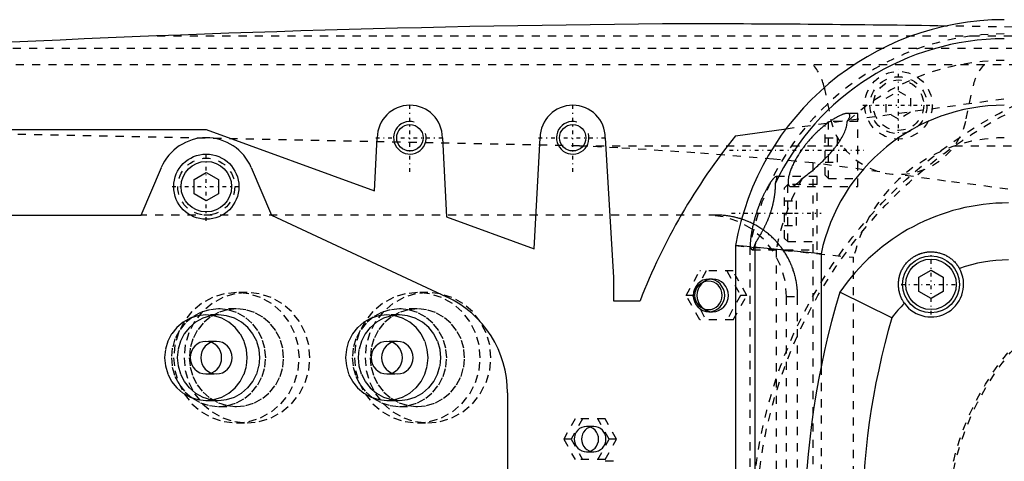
# Model space of a CAD drawing. Extents: x -702 to 168, y -90 to 90.
# Tile 5 of 10: x -548 to -427, y 8 to 62. Entities that reach past the tile are written whole.
import ezdxf

# ---------------------------------------------------------------- set-up
doc = ezdxf.new("R2010")
doc.units = 0
doc.linetypes.add('CENTER', pattern=[1.5, 0.45, -0.5, 0.05, -0.5])
doc.linetypes.add('DASHED', pattern=[2, 1, -1])
for name, color, linetype in [('AM_0', 7, 'CONTINUOUS'), ('AM_10', 7, 'CONTINUOUS'), ('AM_3', 7, 'DASHED'), ('AM_7', 7, 'CENTER')]:
    doc.layers.add(name, color=color, linetype=linetype)

msp = doc.modelspace()

# ---------------------------------------------------------------- linework, layer by layer
at = {"layer": 'AM_0', "color": 7, "linetype": 'CONTINUOUS'}
for p, q in [((-624, 49), (-525, 49)), ((-525, 49), (-504.35, 41.5)), ((-460.01, 48.25), (-453.79, 49.11)), ((-504.35, 41.5), (-504, 48)), ((-496, 48), (-495.5, 38.29)), ((-484.75, 34.38), (-484, 48)), ((-476, 48), (-475, 30.84)), ((-533, 38.5), (-530.52, 44.34)), ((-526.5, 42.87), (-525, 43.73)), ((-525, 43.73), (-523.5, 42.87)), ((-519.48, 44.34), (-517, 38.5)), ((-526.5, 41.13), (-526.5, 42.87)), ((-523.5, 42.87), (-523.5, 41.13)), ((-525, 40.27), (-526.5, 41.13)), ((-523.5, 41.13), (-525, 40.27)), ((-626.7, 38.5), (-533, 38.5)), ((-517, 38.5), (-495.51, 28.48)), ((-495.5, 38.29), (-484.75, 34.38)), ((-460, 34.77), (-460, -34.77)), ((-458.14, 34.6), (-460, 34.77)), ((-449.5, 33.77), (-457.76, 34.57)), ((-457.65, 34.56), (-457.65, -34.56)), ((-449.5, 33.77), (-449.5, 19.9)), ((-437.5, 30.87), (-436, 31.73)), ((-436, 31.73), (-434.5, 30.87)), ((-475, 30.84), (-475, 28)), ((-437.5, 29.13), (-437.5, 30.87)), ((-434.5, 30.87), (-434.5, 29.13)), ((-440.82, 25.91), (-447.19, 29.03)), ((-436, 28.27), (-437.5, 29.13)), ((-434.5, 29.13), (-436, 28.27)), ((-475, 28), (-471.73, 28)), ((-488, 16.7), (-488, -16.7))]:
    msp.add_line(p, q, dxfattribs=at)
for points in [[(-458.14, 34.6, 0), (-458.14, 34.63, 0), (-458.15, 34.68, 0), (-458.15, 34.73, 0), (-458.15, 34.76, 0), (-458.15, 34.78, 0), (-458.15, 34.84, 0), (-458.15, 34.9, 0), (-458.15, 34.97, 0), (-458.15, 35.03, 0), (-458.15, 35.1, 0), (-458.15, 35.14, 0), (-458.15, 35.17, 0), (-458.14, 35.25, 0), (-458.14, 35.32, 0), (-458.13, 35.4, 0), (-458.12, 35.48, 0), (-458.12, 35.56, 0), (-458.11, 35.6, 0), (-458.11, 35.64, 0), (-458.1, 35.72, 0), (-458.09, 35.81, 0), (-458.08, 35.85, 0), (-458.08, 35.9, 0), (-458.07, 35.99, 0), (-458.05, 36.08, 0), (-458.05, 36.13, 0), (-458.04, 36.17, 0), (-458.02, 36.27, 0), (-458.01, 36.37, 0), (-457.99, 36.47, 0), (-457.97, 36.57, 0), (-457.95, 36.68, 0), (-457.94, 36.73, 0), (-457.93, 36.79, 0), (-457.91, 36.89, 0), (-457.89, 37, 0), (-457.87, 37.11, 0), (-457.84, 37.22, 0), (-457.82, 37.33, 0), (-457.8, 37.39, 0), (-457.79, 37.45, 0), (-457.76, 37.56, 0), (-457.73, 37.67, 0), (-457.7, 37.79, 0), (-457.67, 37.9, 0), (-457.64, 38.01, 0), (-457.63, 38.07, 0), (-457.61, 38.13, 0), (-457.58, 38.24, 0), (-457.55, 38.35, 0), (-457.51, 38.47, 0), (-457.48, 38.58, 0), (-457.44, 38.69, 0), (-457.43, 38.74, 0), (-457.41, 38.8, 0), (-457.37, 38.91, 0), (-457.34, 39.02, 0), (-457.3, 39.12, 0), (-457.26, 39.23, 0), (-457.22, 39.34, 0), (-457.2, 39.4, 0), (-457.18, 39.45, 0), (-457.14, 39.56, 0), (-457.1, 39.67, 0), (-457.08, 39.73, 0), (-457.06, 39.78, 0), (-457.02, 39.89, 0), (-456.97, 40, 0), (-456.95, 40.05, 0), (-456.93, 40.11, 0), (-456.89, 40.21, 0), (-456.84, 40.32, 0), (-456.8, 40.42, 0), (-456.75, 40.53, 0), (-456.71, 40.63, 0), (-456.68, 40.68, 0), (-456.66, 40.73, 0), (-456.62, 40.83, 0), (-456.57, 40.93, 0), (-456.52, 41.03, 0), (-456.48, 41.12, 0), (-456.43, 41.22, 0), (-456.41, 41.27, 0), (-456.38, 41.31, 0), (-456.34, 41.4, 0), (-456.29, 41.49, 0), (-456.25, 41.58, 0), (-456.2, 41.66, 0), (-456.16, 41.74, 0), (-456.14, 41.78, 0), (-456.11, 41.82, 0), (-456.07, 41.9, 0), (-456.03, 41.98, 0), (-455.99, 42.05, 0), (-455.94, 42.12, 0), (-455.9, 42.19, 0), (-455.88, 42.23, 0), (-455.86, 42.26, 0), (-455.82, 42.33, 0), (-455.78, 42.39, 0), (-455.74, 42.46, 0), (-455.7, 42.52, 0), (-455.66, 42.58, 0), (-455.64, 42.61, 0), (-455.62, 42.64, 0), (-455.58, 42.69, 0), (-455.54, 42.75, 0), (-455.52, 42.77, 0), (-455.5, 42.8, 0), (-455.47, 42.85, 0), (-455.43, 42.89, 0), (-455.41, 42.92, 0), (-455.4, 42.94, 0), (-455.36, 42.98, 0), (-455.33, 43.02, 0), (-455.3, 43.05, 0), (-455.27, 43.09, 0), (-455.24, 43.12, 0), (-455.22, 43.13, 0), (-455.21, 43.14, 0), (-455.19, 43.17, 0), (-455.16, 43.19, 0), (-455.14, 43.21, 0), (-455.12, 43.22, 0), (-455.09, 43.23, 0), (-455.09, 43.24, 0), (-455.08, 43.24, 0), (-455.06, 43.25, 0), (-455.04, 43.25, 0), (-455.04, 43.25, 0)], [(-455.14, 42.35, 0), (-455.14, 42.33, 0), (-455.14, 42.28, 0), (-455.14, 42.22, 0), (-455.14, 42.2, 0), (-455.14, 42.17, 0), (-455.15, 42.12, 0), (-455.15, 42.06, 0), (-455.15, 42.01, 0), (-455.15, 41.95, 0), (-455.15, 41.9, 0), (-455.15, 41.87, 0), (-455.15, 41.84, 0), (-455.16, 41.78, 0), (-455.16, 41.72, 0), (-455.16, 41.66, 0), (-455.17, 41.59, 0), (-455.17, 41.53, 0), (-455.18, 41.5, 0), (-455.18, 41.47, 0), (-455.18, 41.4, 0), (-455.19, 41.34, 0), (-455.19, 41.3, 0), (-455.2, 41.27, 0), (-455.2, 41.2, 0), (-455.21, 41.13, 0), (-455.21, 41.1, 0), (-455.22, 41.06, 0), (-455.23, 41, 0), (-455.24, 40.93, 0), (-455.25, 40.85, 0), (-455.26, 40.78, 0), (-455.27, 40.71, 0), (-455.27, 40.68, 0), (-455.28, 40.64, 0), (-455.29, 40.57, 0), (-455.3, 40.49, 0), (-455.32, 40.42, 0), (-455.33, 40.34, 0), (-455.34, 40.27, 0), (-455.35, 40.23, 0), (-455.36, 40.19, 0), (-455.37, 40.12, 0), (-455.39, 40.04, 0), (-455.41, 39.96, 0), (-455.42, 39.89, 0), (-455.44, 39.81, 0), (-455.45, 39.77, 0), (-455.46, 39.73, 0), (-455.48, 39.66, 0), (-455.5, 39.58, 0), (-455.52, 39.5, 0), (-455.54, 39.42, 0), (-455.56, 39.35, 0), (-455.58, 39.31, 0), (-455.59, 39.27, 0), (-455.61, 39.19, 0), (-455.63, 39.11, 0), (-455.66, 39.04, 0), (-455.68, 38.96, 0), (-455.71, 38.88, 0), (-455.72, 38.84, 0), (-455.73, 38.8, 0), (-455.76, 38.73, 0), (-455.78, 38.65, 0), (-455.8, 38.61, 0), (-455.81, 38.57, 0), (-455.84, 38.5, 0), (-455.87, 38.42, 0), (-455.88, 38.38, 0), (-455.89, 38.35, 0), (-455.92, 38.27, 0), (-455.95, 38.19, 0), (-455.98, 38.12, 0), (-456.01, 38.04, 0), (-456.04, 37.97, 0), (-456.06, 37.93, 0), (-456.07, 37.9, 0), (-456.1, 37.82, 0), (-456.14, 37.75, 0), (-456.17, 37.68, 0), (-456.2, 37.6, 0), (-456.23, 37.53, 0), (-456.25, 37.5, 0), (-456.26, 37.46, 0), (-456.3, 37.39, 0), (-456.33, 37.32, 0), (-456.36, 37.25, 0), (-456.4, 37.18, 0), (-456.43, 37.11, 0), (-456.45, 37.07, 0), (-456.46, 37.04, 0), (-456.5, 36.97, 0), (-456.53, 36.9, 0), (-456.56, 36.84, 0), (-456.6, 36.77, 0), (-456.63, 36.7, 0), (-456.65, 36.67, 0), (-456.67, 36.64, 0), (-456.7, 36.57, 0), (-456.74, 36.51, 0), (-456.77, 36.44, 0), (-456.8, 36.38, 0), (-456.84, 36.32, 0), (-456.86, 36.29, 0), (-456.87, 36.26, 0), (-456.91, 36.2, 0), (-456.94, 36.13, 0), (-456.96, 36.1, 0), (-456.98, 36.07, 0), (-457.01, 36.02, 0), (-457.04, 35.96, 0), (-457.06, 35.93, 0), (-457.08, 35.9, 0), (-457.11, 35.84, 0), (-457.14, 35.79, 0), (-457.18, 35.73, 0), (-457.21, 35.68, 0), (-457.24, 35.62, 0), (-457.26, 35.6, 0), (-457.27, 35.57, 0), (-457.31, 35.52, 0), (-457.34, 35.46, 0), (-457.37, 35.41, 0), (-457.4, 35.36, 0), (-457.43, 35.31, 0), (-457.45, 35.29, 0), (-457.46, 35.27, 0), (-457.49, 35.22, 0), (-457.52, 35.17, 0), (-457.54, 35.15, 0)], [(-455.04, 43.25, 0), (-455.03, 43.25, 0), (-455.01, 43.24, 0), (-455, 43.23, 0), (-454.99, 43.23, 0), (-454.98, 43.22, 0), (-454.98, 43.19, 0), (-454.97, 43.17, 0), (-454.97, 43.13, 0), (-454.97, 43.09, 0), (-454.97, 43.05, 0), (-454.97, 43.02, 0), (-454.98, 43, 0), (-454.99, 42.94, 0), (-455, 42.88, 0), (-455.02, 42.81, 0), (-455.03, 42.74, 0), (-455.05, 42.66, 0), (-455.06, 42.62, 0), (-455.08, 42.58, 0), (-455.1, 42.49, 0), (-455.13, 42.4, 0), (-455.14, 42.35, 0)], [(-457.54, 35.15, 0), (-457.54, 35.13, 0), (-457.56, 35.09, 0), (-457.57, 35.05, 0), (-457.58, 35.04, 0), (-457.58, 35.02, 0), (-457.6, 34.98, 0), (-457.61, 34.95, 0), (-457.62, 34.91, 0), (-457.64, 34.88, 0), (-457.65, 34.84, 0), (-457.66, 34.83, 0), (-457.66, 34.81, 0), (-457.67, 34.78, 0), (-457.69, 34.75, 0), (-457.7, 34.72, 0), (-457.71, 34.69, 0), (-457.72, 34.66, 0), (-457.73, 34.65, 0), (-457.74, 34.63, 0), (-457.75, 34.61, 0), (-457.76, 34.58, 0), (-457.76, 34.57, 0)], [(-457.95, 34.25, 0), (-457.95, 34.25, 0), (-457.97, 34.25, 0), (-457.98, 34.26, 0), (-457.98, 34.26, 0), (-457.99, 34.26, 0), (-458, 34.27, 0), (-458.01, 34.28, 0), (-458.02, 34.3, 0), (-458.03, 34.31, 0), (-458.04, 34.33, 0), (-458.05, 34.34, 0), (-458.05, 34.35, 0), (-458.06, 34.37, 0), (-458.07, 34.4, 0), (-458.09, 34.42, 0), (-458.1, 34.45, 0), (-458.11, 34.48, 0), (-458.11, 34.5, 0), (-458.12, 34.51, 0), (-458.13, 34.55, 0), (-458.14, 34.58, 0), (-458.14, 34.6, 0)], [(-457.76, 34.57, 0), (-457.77, 34.55, 0), (-457.78, 34.52, 0), (-457.79, 34.49, 0), (-457.79, 34.47, 0), (-457.8, 34.46, 0), (-457.81, 34.43, 0), (-457.82, 34.4, 0), (-457.83, 34.38, 0), (-457.84, 34.36, 0), (-457.85, 34.34, 0), (-457.86, 34.33, 0), (-457.86, 34.32, 0), (-457.87, 34.31, 0), (-457.88, 34.29, 0), (-457.89, 34.28, 0), (-457.9, 34.27, 0), (-457.91, 34.26, 0), (-457.92, 34.26, 0), (-457.92, 34.26, 0), (-457.93, 34.25, 0), (-457.94, 34.25, 0), (-457.95, 34.25, 0)], [(-439.27, 27.69, 0), (-439.3, 27.74, 0), (-439.37, 27.84, 0), (-439.43, 27.95, 0), (-439.46, 28, 0), (-439.49, 28.05, 0), (-439.55, 28.16, 0), (-439.61, 28.27, 0), (-439.66, 28.38, 0), (-439.7, 28.49, 0), (-439.75, 28.6, 0), (-439.77, 28.66, 0), (-439.79, 28.72, 0), (-439.83, 28.83, 0), (-439.86, 28.95, 0), (-439.89, 29.06, 0), (-439.92, 29.18, 0), (-439.94, 29.3, 0), (-439.95, 29.36, 0), (-439.96, 29.42, 0), (-439.97, 29.53, 0), (-439.98, 29.65, 0), (-439.99, 29.71, 0), (-439.99, 29.77, 0), (-440, 29.89, 0), (-440, 30.01, 0), (-440, 30.07, 0), (-440, 30.13, 0), (-439.99, 30.25, 0), (-439.98, 30.37, 0), (-439.97, 30.48, 0), (-439.95, 30.6, 0), (-439.94, 30.72, 0), (-439.92, 30.78, 0), (-439.91, 30.83, 0), (-439.89, 30.95, 0), (-439.86, 31.06, 0), (-439.82, 31.18, 0), (-439.79, 31.29, 0), (-439.75, 31.4, 0), (-439.73, 31.46, 0), (-439.7, 31.51, 0), (-439.66, 31.62, 0), (-439.61, 31.73, 0), (-439.55, 31.84, 0), (-439.5, 31.94, 0), (-439.44, 32.05, 0), (-439.41, 32.1, 0), (-439.37, 32.15, 0), (-439.31, 32.25, 0), (-439.24, 32.35, 0), (-439.17, 32.44, 0), (-439.09, 32.54, 0), (-439.01, 32.63, 0), (-438.97, 32.67, 0), (-438.93, 32.72, 0), (-438.85, 32.81, 0), (-438.76, 32.89, 0), (-438.67, 32.97, 0), (-438.58, 33.05, 0), (-438.49, 33.13, 0), (-438.44, 33.17, 0), (-438.39, 33.21, 0), (-438.29, 33.28, 0), (-438.19, 33.34, 0), (-438.14, 33.38, 0), (-438.09, 33.41, 0), (-437.99, 33.47, 0), (-437.88, 33.53, 0), (-437.83, 33.56, 0), (-437.77, 33.59, 0), (-437.66, 33.64, 0), (-437.55, 33.69, 0), (-437.44, 33.73, 0), (-437.32, 33.78, 0), (-437.21, 33.81, 0), (-437.15, 33.83, 0), (-437.09, 33.85, 0), (-436.98, 33.88, 0), (-436.86, 33.91, 0), (-436.74, 33.93, 0), (-436.62, 33.95, 0), (-436.5, 33.97, 0), (-436.44, 33.98, 0), (-436.38, 33.98, 0), (-436.27, 33.99, 0), (-436.15, 34, 0), (-436.03, 34, 0), (-435.91, 34, 0), (-435.79, 33.99, 0), (-435.73, 33.99, 0), (-435.67, 33.99, 0), (-435.55, 33.97, 0), (-435.43, 33.96, 0), (-435.32, 33.94, 0), (-435.2, 33.92, 0), (-435.08, 33.89, 0), (-435.03, 33.88, 0), (-434.97, 33.86, 0), (-434.86, 33.83, 0), (-434.74, 33.8, 0), (-434.63, 33.76, 0), (-434.52, 33.72, 0), (-434.41, 33.67, 0), (-434.35, 33.65, 0), (-434.3, 33.62, 0), (-434.19, 33.57, 0), (-434.09, 33.51, 0), (-434.04, 33.48, 0), (-433.98, 33.46, 0), (-433.88, 33.39, 0), (-433.78, 33.33, 0), (-433.73, 33.29, 0), (-433.68, 33.26, 0), (-433.59, 33.19, 0), (-433.49, 33.12, 0), (-433.4, 33.04, 0), (-433.31, 32.96, 0), (-433.22, 32.88, 0), (-433.18, 32.83, 0), (-433.13, 32.79, 0), (-433.05, 32.7, 0), (-432.97, 32.61, 0), (-432.89, 32.52, 0), (-432.82, 32.42, 0), (-432.75, 32.33, 0), (-432.71, 32.28, 0), (-432.68, 32.23, 0), (-432.61, 32.12, 0), (-432.55, 32.02, 0), (-432.52, 31.96, 0)]]:
    msp.add_polyline3d(points, dxfattribs=at)
for centre, radius in [((-500, 48), 1.62), ((-480, 48), 1.62), ((-525, 42), 4), ((-525, 42), 3.1), ((-436, 30), 3.5), ((-436, 30), 3.1)]:
    msp.add_circle(centre, radius, dxfattribs=at)
for centre, radius, start, end in [((-452.42, -1937.95), 2000, 90.38915, 95.81789), ((-471.93, -2437.99), 2500, 89.1347, 89.86403), ((-427, 29), 33.5, 90, 170.0884), ((-427, 29), 31.15, 90, 154.6231), ((-500, 48), 4, 0, 180), ((-480, 48), 4, 0, 180), ((-427, 29), 23, 90, 168.0313), ((-525, 42), 6, 22.9682, 157.0318), ((-400, 0), 77, 141.1986, 158.6763), ((-426.5, 15), 25, 90, 145.8727), ((-427, 29), 31.15, 168.6132, 169.7204), ((-426.5, 15), 18, 90, 109.5249), ((-436, 30), 4, 215.2732, 29.4217), ((-351.5, 0), 100, 163.1266, 196.8734), ((-501, 16.7), 13, 0, 65), ((-426.5, 15), 18, 135.17, 142.6994), ((-351.5, 0), 93, 163.8245, 196.1755)]:
    msp.add_arc(centre, radius, start, end, dxfattribs=at)
at = {"layer": 'AM_10', "color": 7, "linetype": 'CONTINUOUS'}
for centre in [(-500, 48), (-480, 48)]:
    msp.add_arc(centre, 2, 75, 15, dxfattribs=at)
at = {"layer": 'AM_3', "color": 6, "linetype": 'DASHED'}
for p, q in [((-531.04, 60.5), (-385.14, 60.5)), ((-562.76, 59), (-352.3, 59)), ((-594.4, 57), (-342.93, 57)), ((-453.79, 49.11), (-407.66, 55.47)), ((-449.12, 54.2), (-448.33, 50.31)), ((-441.5, 52.87), (-440, 53.73)), ((-440, 53.73), (-438.5, 52.87)), ((-431.67, 50.31), (-430.88, 54.2)), ((-441.5, 51.13), (-441.5, 52.87)), ((-438.5, 52.87), (-438.5, 51.13)), ((-445, 51), (-446.28, 51)), ((-445, 42), (-445, 51)), ((-440, 50.27), (-441.5, 51.13)), ((-438.5, 51.13), (-440, 50.27)), ((-448.6, 50), (-449, 49.6)), ((-449, 43.4), (-449, 49.6)), ((-445, 50), (-448.6, 50)), ((-448.6, 43), (-448.6, 50)), ((-446.29, 49.98), (-446.28, 50)), ((-479.16, 47), (-598.5, 49.45)), ((-449, 48), (-447.5, 48)), ((-447.5, 45), (-447.5, 48)), ((-479.16, 47), (-446.87, 47)), ((-449, 46.5), (-447.5, 46.5)), ((-433.13, 47), (-342.19, 47)), ((-450.5, 44.92), (-450.5, -44.92)), ((-442.28, 43.81), (-450.5, 44.92)), ((-449, 45), (-447.5, 45)), ((-450, 43.25), (-455.04, 43.25)), ((-451.81, 43.02), (-451.5, 43.25)), ((-450, 34.25), (-450, 43.25)), ((-449, 43.4), (-448.6, 43)), ((-448.6, 43), (-445, 43)), ((-453.6, 42.25), (-454, 41.85)), ((-454, 35.65), (-454, 41.85)), ((-450, 42.25), (-453.6, 42.25)), ((-453.6, 35.25), (-453.6, 42.25)), ((-453.2, 42), (-445, 42)), ((-454, 40.25), (-452.5, 40.25)), ((-452.5, 37.25), (-452.5, 40.25)), ((-454, 38.75), (-452.5, 38.75)), ((-462.3, 38.5), (-533, 38.5)), ((-454, 37.25), (-452.5, 37.25)), ((-454, 35.65), (-453.6, 35.25)), ((-453.6, 35.25), (-450, 35.25)), ((-460, 34.77), (-445.5, 33.33)), ((-458.25, 34.61), (-458.25, -34.61)), ((-457.95, 34.25), (-450, 34.25)), ((-455, 34.32), (-455, -34.32)), ((-445.5, -33.33), (-445.5, 33.33)), ((-466.08, 28.65), (-464.41, 31.65)), ((-463.63, 31.65), (-465.3, 28.65)), ((-460.29, 31.65), (-464.41, 31.65)), ((-461.06, 31.65), (-459.39, 28.65)), ((-458.61, 28.65), (-460.29, 31.65)), ((-462.82, 30.65), (-463.27, 30.65)), ((-520, 29), (-521.29, 29)), ((-497.78, 29), (-499.08, 29)), ((-464.41, 25.65), (-466.08, 28.65)), ((-465.3, 28.65), (-466.08, 28.65)), ((-465.3, 28.65), (-463.63, 25.65)), ((-459.39, 28.65), (-461.06, 25.65)), ((-460.29, 25.65), (-458.61, 28.65)), ((-458.61, 28.65), (-459.39, 28.65)), ((-453.75, 28.5), (-452.38, 28.5)), ((-453.75, -28.5), (-453.75, 28.5)), ((-452.38, -28.5), (-452.38, 28.5)), ((-521.29, 27), (-523.49, 27)), ((-499.08, 27), (-501.28, 27)), ((-463.27, 26.65), (-462.82, 26.65)), ((-523.49, 26.25), (-525.05, 26.25)), ((-501.28, 26.25), (-502.83, 26.25)), ((-460.29, 25.65), (-464.41, 25.65)), ((-523.75, 23), (-525.05, 23)), ((-501.54, 23), (-502.83, 23)), ((-449.5, 19.9), (-449.5, -19.9)), ((-525.05, 19), (-523.75, 19)), ((-502.83, 19), (-501.54, 19)), ((-525.05, 15.75), (-523.49, 15.75)), ((-502.83, 15.75), (-501.28, 15.75)), ((-523.49, 15), (-521.29, 15)), ((-501.28, 15), (-499.08, 15)), ((-479.71, 13.5), (-481.11, 11)), ((-478.81, 13.5), (-480.2, 11)), ((-476.02, 13.5), (-479.71, 13.5)), ((-475.53, 11), (-476.93, 13.5)), ((-474.62, 11), (-476.02, 13.5)), ((-521.29, 13), (-520, 13)), ((-499.08, 13), (-497.78, 13)), ((-477.41, 12.55), (-478.32, 12.55)), ((-481.11, 11), (-479.71, 8.5)), ((-480.2, 11), (-481.11, 11)), ((-480.2, 11), (-478.81, 8.5)), ((-476.93, 8.5), (-475.53, 11)), ((-476.02, 8.5), (-474.62, 11)), ((-474.62, 11), (-475.53, 11)), ((-476.02, 8.5), (-479.71, 8.5)), ((-478.32, 9.45), (-477.41, 9.45)), ((-475, 8.28), (-476.32, 8.28))]:
    msp.add_line(p, q, dxfattribs=at)
msp.add_lwpolyline([(-453.75, 28.5), (-453.93, 30.45), (-454.48, 32.33), (-455.38, 34.06), (-456.58, 35.57), (-458.04, 36.81), (-459.71, 37.74), (-461.52, 38.31), (-463.41, 38.5)], dxfattribs=at)
for points in [[(-463.27, 30.65), (-463.65, 30.61), (-464.01, 30.5), (-464.35, 30.31), (-464.64, 30.06), (-464.88, 29.76), (-465.06, 29.42), (-465.17, 29.04), (-465.21, 28.65), (-465.17, 28.26), (-465.06, 27.88), (-464.88, 27.54), (-464.64, 27.24), (-464.35, 26.99), (-464.01, 26.8), (-463.65, 26.69), (-463.27, 26.65), (-462.9, 26.69), (-462.53, 26.8), (-462.2, 26.99), (-461.91, 27.24), (-461.67, 27.54), (-461.49, 27.88), (-461.38, 28.26), (-461.34, 28.65), (-461.38, 29.04), (-461.49, 29.42), (-461.67, 29.76), (-461.91, 30.06), (-462.2, 30.31), (-462.53, 30.5), (-462.9, 30.61)], [(-463.34, 26.9), (-463.01, 26.93), (-462.69, 27.03), (-462.4, 27.19), (-462.14, 27.41), (-461.93, 27.68), (-461.78, 27.98), (-461.68, 28.31), (-461.65, 28.65), (-461.68, 28.99), (-461.78, 29.32), (-461.93, 29.62), (-462.14, 29.89), (-462.4, 30.11), (-462.69, 30.27), (-463.01, 30.37), (-463.34, 30.4), (-463.67, 30.37), (-463.99, 30.27), (-464.28, 30.11), (-464.53, 29.89), (-464.74, 29.62), (-464.9, 29.32), (-465, 28.99), (-465.03, 28.65), (-465, 28.31), (-464.9, 27.98), (-464.74, 27.68), (-464.53, 27.41), (-464.28, 27.19), (-463.99, 27.03), (-463.67, 26.93)], [(-462.82, 30.65), (-463.2, 30.61), (-463.56, 30.5), (-463.89, 30.31), (-464.19, 30.06), (-464.43, 29.76), (-464.61, 29.42), (-464.72, 29.04), (-464.75, 28.65), (-464.72, 28.26), (-464.61, 27.88), (-464.43, 27.54), (-464.19, 27.24), (-463.89, 26.99), (-463.56, 26.8), (-463.2, 26.69), (-462.82, 26.65), (-462.44, 26.69), (-462.08, 26.8), (-461.75, 26.99), (-461.45, 27.24), (-461.21, 27.54), (-461.04, 27.88), (-460.93, 28.26), (-460.89, 28.65), (-460.93, 29.04), (-461.04, 29.42), (-461.21, 29.76), (-461.45, 30.06), (-461.75, 30.31), (-462.08, 30.5), (-462.44, 30.61)], [(-521.29, 29), (-522.8, 28.85), (-524.25, 28.39), (-525.59, 27.65), (-526.76, 26.66), (-527.72, 25.44), (-528.43, 24.06), (-528.87, 22.56), (-529.02, 21), (-528.87, 19.44), (-528.43, 17.94), (-527.72, 16.56), (-526.76, 15.34), (-525.59, 14.35), (-524.25, 13.61), (-522.8, 13.15), (-521.29, 13), (-519.79, 13.15), (-518.34, 13.61), (-517, 14.35), (-515.83, 15.34), (-514.87, 16.56), (-514.15, 17.94), (-513.72, 19.44), (-513.57, 21), (-513.72, 22.56), (-514.15, 24.06), (-514.87, 25.44), (-515.83, 26.66), (-517, 27.65), (-518.34, 28.39), (-519.79, 28.85)], [(-520, 13), (-518.49, 13.15), (-517.04, 13.61), (-515.71, 14.35), (-514.54, 15.34), (-513.57, 16.56), (-512.86, 17.94), (-512.42, 19.44), (-512.27, 21), (-512.42, 22.56), (-512.86, 24.06), (-513.57, 25.44), (-514.54, 26.66), (-515.71, 27.65), (-517.04, 28.39), (-518.49, 28.85), (-520, 29), (-521.51, 28.85), (-522.96, 28.39), (-524.29, 27.65), (-525.46, 26.66), (-526.43, 25.44), (-527.14, 24.06), (-527.58, 22.56), (-527.73, 21), (-527.58, 19.44), (-527.14, 17.94), (-526.43, 16.56), (-525.46, 15.34), (-524.29, 14.35), (-522.96, 13.61), (-521.51, 13.15)], [(-499.08, 29), (-500.59, 28.85), (-502.03, 28.39), (-503.37, 27.65), (-504.54, 26.66), (-505.5, 25.44), (-506.22, 24.06), (-506.66, 22.56), (-506.81, 21), (-506.66, 19.44), (-506.22, 17.94), (-505.5, 16.56), (-504.54, 15.34), (-503.37, 14.35), (-502.03, 13.61), (-500.59, 13.15), (-499.08, 13), (-497.57, 13.15), (-496.12, 13.61), (-494.78, 14.35), (-493.61, 15.34), (-492.65, 16.56), (-491.94, 17.94), (-491.5, 19.44), (-491.35, 21), (-491.5, 22.56), (-491.94, 24.06), (-492.65, 25.44), (-493.61, 26.66), (-494.78, 27.65), (-496.12, 28.39), (-497.57, 28.85)], [(-497.78, 13), (-496.28, 13.15), (-494.83, 13.61), (-493.49, 14.35), (-492.32, 15.34), (-491.36, 16.56), (-490.64, 17.94), (-490.2, 19.44), (-490.06, 21), (-490.2, 22.56), (-490.64, 24.06), (-491.36, 25.44), (-492.32, 26.66), (-493.49, 27.65), (-494.83, 28.39), (-496.28, 28.85), (-497.78, 29), (-499.29, 28.85), (-500.74, 28.39), (-502.08, 27.65), (-503.25, 26.66), (-504.21, 25.44), (-504.92, 24.06), (-505.36, 22.56), (-505.51, 21), (-505.36, 19.44), (-504.92, 17.94), (-504.21, 16.56), (-503.25, 15.34), (-502.08, 14.35), (-500.74, 13.61), (-499.29, 13.15)], [(-523.49, 27), (-524.62, 26.88), (-525.71, 26.54), (-526.71, 25.99), (-527.59, 25.24), (-528.31, 24.33), (-528.85, 23.3), (-529.18, 22.17), (-529.29, 21), (-529.18, 19.83), (-528.85, 18.7), (-528.31, 17.67), (-527.59, 16.76), (-526.71, 16.01), (-525.71, 15.46), (-524.62, 15.12), (-523.49, 15), (-522.36, 15.12), (-521.28, 15.46), (-520.27, 16.01), (-519.4, 16.76), (-518.68, 17.67), (-518.14, 18.7), (-517.81, 19.83), (-517.7, 21), (-517.81, 22.17), (-518.14, 23.3), (-518.68, 24.33), (-519.4, 25.24), (-520.27, 25.99), (-521.28, 26.54), (-522.36, 26.88)], [(-521.29, 27), (-522.42, 26.88), (-523.51, 26.54), (-524.51, 25.99), (-525.39, 25.24), (-526.11, 24.33), (-526.65, 23.3), (-526.98, 22.17), (-527.09, 21), (-526.98, 19.83), (-526.65, 18.7), (-526.11, 17.67), (-525.39, 16.76), (-524.51, 16.01), (-523.51, 15.46), (-522.42, 15.12), (-521.29, 15), (-520.16, 15.12), (-519.08, 15.46), (-518.07, 16.01), (-517.2, 16.76), (-516.48, 17.67), (-515.94, 18.7), (-515.61, 19.83), (-515.5, 21), (-515.61, 22.17), (-515.94, 23.3), (-516.48, 24.33), (-517.2, 25.24), (-518.07, 25.99), (-519.08, 26.54), (-520.16, 26.88)], [(-501.28, 27), (-502.41, 26.88), (-503.5, 26.54), (-504.5, 25.99), (-505.38, 25.24), (-506.1, 24.33), (-506.63, 23.3), (-506.96, 22.17), (-507.07, 21), (-506.96, 19.83), (-506.63, 18.7), (-506.1, 17.67), (-505.38, 16.76), (-504.5, 16.01), (-503.5, 15.46), (-502.41, 15.12), (-501.28, 15), (-500.15, 15.12), (-499.06, 15.46), (-498.06, 16.01), (-497.18, 16.76), (-496.46, 17.67), (-495.92, 18.7), (-495.59, 19.83), (-495.48, 21), (-495.59, 22.17), (-495.92, 23.3), (-496.46, 24.33), (-497.18, 25.24), (-498.06, 25.99), (-499.06, 26.54), (-500.15, 26.88)], [(-499.08, 27), (-500.21, 26.88), (-501.3, 26.54), (-502.3, 25.99), (-503.18, 25.24), (-503.9, 24.33), (-504.43, 23.3), (-504.76, 22.17), (-504.87, 21), (-504.76, 19.83), (-504.43, 18.7), (-503.9, 17.67), (-503.18, 16.76), (-502.3, 16.01), (-501.3, 15.46), (-500.21, 15.12), (-499.08, 15), (-497.95, 15.12), (-496.86, 15.46), (-495.86, 16.01), (-494.98, 16.76), (-494.26, 17.67), (-493.72, 18.7), (-493.39, 19.83), (-493.28, 21), (-493.39, 22.17), (-493.72, 23.3), (-494.26, 24.33), (-494.98, 25.24), (-495.86, 25.99), (-496.86, 26.54), (-497.95, 26.88)], [(-525.05, 26.25), (-526.04, 26.15), (-526.99, 25.85), (-527.86, 25.37), (-528.63, 24.71), (-529.26, 23.92), (-529.73, 23.01), (-530.02, 22.02), (-530.12, 21), (-530.02, 19.98), (-529.73, 18.99), (-529.26, 18.08), (-528.63, 17.29), (-527.86, 16.63), (-526.99, 16.15), (-526.04, 15.85), (-525.05, 15.75), (-524.06, 15.85), (-523.11, 16.15), (-522.23, 16.63), (-521.46, 17.29), (-520.83, 18.08), (-520.36, 18.99), (-520.07, 19.98), (-519.98, 21), (-520.07, 22.02), (-520.36, 23.01), (-520.83, 23.92), (-521.46, 24.71), (-522.23, 25.37), (-523.11, 25.85), (-524.06, 26.15)], [(-523.49, 26.25), (-524.48, 26.15), (-525.43, 25.85), (-526.31, 25.37), (-527.08, 24.71), (-527.71, 23.92), (-528.18, 23.01), (-528.47, 22.02), (-528.57, 21), (-528.47, 19.98), (-528.18, 18.99), (-527.71, 18.08), (-527.08, 17.29), (-526.31, 16.63), (-525.43, 16.15), (-524.48, 15.85), (-523.49, 15.75), (-522.5, 15.85), (-521.55, 16.15), (-520.68, 16.63), (-519.91, 17.29), (-519.28, 18.08), (-518.81, 18.99), (-518.52, 19.98), (-518.42, 21), (-518.52, 22.02), (-518.81, 23.01), (-519.28, 23.92), (-519.91, 24.71), (-520.68, 25.37), (-521.55, 25.85), (-522.5, 26.15)], [(-502.83, 26.25), (-503.82, 26.15), (-504.77, 25.85), (-505.65, 25.37), (-506.42, 24.71), (-507.05, 23.92), (-507.52, 23.01), (-507.8, 22.02), (-507.9, 21), (-507.8, 19.98), (-507.52, 18.99), (-507.05, 18.08), (-506.42, 17.29), (-505.65, 16.63), (-504.77, 16.15), (-503.82, 15.85), (-502.83, 15.75), (-501.84, 15.85), (-500.89, 16.15), (-500.01, 16.63), (-499.24, 17.29), (-498.61, 18.08), (-498.15, 18.99), (-497.86, 19.98), (-497.76, 21), (-497.86, 22.02), (-498.15, 23.01), (-498.61, 23.92), (-499.24, 24.71), (-500.01, 25.37), (-500.89, 25.85), (-501.84, 26.15)], [(-501.28, 26.25), (-502.27, 26.15), (-503.22, 25.85), (-504.1, 25.37), (-504.86, 24.71), (-505.49, 23.92), (-505.96, 23.01), (-506.25, 22.02), (-506.35, 21), (-506.25, 19.98), (-505.96, 18.99), (-505.49, 18.08), (-504.86, 17.29), (-504.1, 16.63), (-503.22, 16.15), (-502.27, 15.85), (-501.28, 15.75), (-500.29, 15.85), (-499.34, 16.15), (-498.46, 16.63), (-497.69, 17.29), (-497.06, 18.08), (-496.59, 18.99), (-496.3, 19.98), (-496.21, 21), (-496.3, 22.02), (-496.59, 23.01), (-497.06, 23.92), (-497.69, 24.71), (-498.46, 25.37), (-499.34, 25.85), (-500.29, 26.15)], [(-525.05, 23), (-525.42, 22.96), (-525.79, 22.85), (-526.12, 22.66), (-526.41, 22.41), (-526.65, 22.11), (-526.83, 21.77), (-526.94, 21.39), (-526.98, 21), (-526.94, 20.61), (-526.83, 20.23), (-526.65, 19.89), (-526.41, 19.59), (-526.12, 19.34), (-525.79, 19.15), (-525.42, 19.04), (-525.05, 19), (-524.67, 19.04), (-524.31, 19.15), (-523.97, 19.34), (-523.68, 19.59), (-523.44, 19.89), (-523.26, 20.23), (-523.15, 20.61), (-523.12, 21), (-523.15, 21.39), (-523.26, 21.77), (-523.44, 22.11), (-523.68, 22.41), (-523.97, 22.66), (-524.31, 22.85), (-524.67, 22.96)], [(-523.75, 23), (-524.13, 22.96), (-524.49, 22.85), (-524.83, 22.66), (-525.12, 22.41), (-525.36, 22.11), (-525.54, 21.77), (-525.65, 21.39), (-525.68, 21), (-525.65, 20.61), (-525.54, 20.23), (-525.36, 19.89), (-525.12, 19.59), (-524.83, 19.34), (-524.49, 19.15), (-524.13, 19.04), (-523.75, 19), (-523.38, 19.04), (-523.01, 19.15), (-522.68, 19.34), (-522.39, 19.59), (-522.15, 19.89), (-521.97, 20.23), (-521.86, 20.61), (-521.82, 21), (-521.86, 21.39), (-521.97, 21.77), (-522.15, 22.11), (-522.39, 22.41), (-522.68, 22.66), (-523.01, 22.85), (-523.38, 22.96)], [(-502.83, 23), (-503.21, 22.96), (-503.57, 22.85), (-503.9, 22.66), (-504.2, 22.41), (-504.44, 22.11), (-504.62, 21.77), (-504.73, 21.39), (-504.76, 21), (-504.73, 20.61), (-504.62, 20.23), (-504.44, 19.89), (-504.2, 19.59), (-503.9, 19.34), (-503.57, 19.15), (-503.21, 19.04), (-502.83, 19), (-502.45, 19.04), (-502.09, 19.15), (-501.76, 19.34), (-501.46, 19.59), (-501.22, 19.89), (-501.05, 20.23), (-500.94, 20.61), (-500.9, 21), (-500.94, 21.39), (-501.05, 21.77), (-501.22, 22.11), (-501.46, 22.41), (-501.76, 22.66), (-502.09, 22.85), (-502.45, 22.96)], [(-501.54, 23), (-501.91, 22.96), (-502.28, 22.85), (-502.61, 22.66), (-502.9, 22.41), (-503.14, 22.11), (-503.32, 21.77), (-503.43, 21.39), (-503.47, 21), (-503.43, 20.61), (-503.32, 20.23), (-503.14, 19.89), (-502.9, 19.59), (-502.61, 19.34), (-502.28, 19.15), (-501.91, 19.04), (-501.54, 19), (-501.16, 19.04), (-500.8, 19.15), (-500.46, 19.34), (-500.17, 19.59), (-499.93, 19.89), (-499.75, 20.23), (-499.64, 20.61), (-499.6, 21), (-499.64, 21.39), (-499.75, 21.77), (-499.93, 22.11), (-500.17, 22.41), (-500.46, 22.66), (-500.8, 22.85), (-501.16, 22.96)], [(-478.32, 12.55), (-478.61, 12.52), (-478.89, 12.43), (-479.15, 12.29), (-479.38, 12.1), (-479.56, 11.86), (-479.7, 11.59), (-479.79, 11.3), (-479.82, 11), (-479.79, 10.7), (-479.7, 10.41), (-479.56, 10.14), (-479.38, 9.9), (-479.15, 9.71), (-478.89, 9.57), (-478.61, 9.48), (-478.32, 9.45), (-478.03, 9.48), (-477.75, 9.57), (-477.49, 9.71), (-477.26, 9.9), (-477.07, 10.14), (-476.94, 10.41), (-476.85, 10.7), (-476.82, 11), (-476.85, 11.3), (-476.94, 11.59), (-477.07, 11.86), (-477.26, 12.1), (-477.49, 12.29), (-477.75, 12.43), (-478.03, 12.52)], [(-477.41, 12.55), (-477.71, 12.52), (-477.99, 12.43), (-478.25, 12.29), (-478.47, 12.1), (-478.66, 11.86), (-478.8, 11.59), (-478.88, 11.3), (-478.91, 11), (-478.88, 10.7), (-478.8, 10.41), (-478.66, 10.14), (-478.47, 9.9), (-478.25, 9.71), (-477.99, 9.57), (-477.71, 9.48), (-477.41, 9.45), (-477.12, 9.48), (-476.84, 9.57), (-476.58, 9.71), (-476.35, 9.9), (-476.17, 10.14), (-476.03, 10.41), (-475.94, 10.7), (-475.92, 11), (-475.94, 11.3), (-476.03, 11.59), (-476.17, 11.86), (-476.35, 12.1), (-476.58, 12.29), (-476.84, 12.43), (-477.12, 12.52)]]:
    msp.add_lwpolyline(points, close=True, dxfattribs=at)
for points in [[(-446.28, 51, 0), (-446.3, 51, 0), (-446.36, 51, 0), (-446.43, 50.99, 0), (-446.46, 50.98, 0), (-446.49, 50.97, 0), (-446.57, 50.96, 0), (-446.64, 50.94, 0), (-446.72, 50.91, 0), (-446.8, 50.89, 0), (-446.88, 50.86, 0), (-446.92, 50.84, 0), (-446.97, 50.82, 0), (-447.05, 50.79, 0), (-447.14, 50.75, 0), (-447.24, 50.7, 0), (-447.33, 50.66, 0), (-447.42, 50.61, 0), (-447.47, 50.58, 0), (-447.52, 50.56, 0), (-447.62, 50.5, 0), (-447.71, 50.45, 0), (-447.76, 50.42, 0), (-447.81, 50.39, 0), (-447.91, 50.33, 0), (-448.01, 50.27, 0), (-448.06, 50.24, 0), (-448.1, 50.21, 0), (-448.2, 50.15, 0), (-448.3, 50.08, 0), (-448.4, 50.01, 0), (-448.5, 49.94, 0), (-448.61, 49.86, 0), (-448.66, 49.83, 0), (-448.71, 49.79, 0), (-448.82, 49.71, 0), (-448.92, 49.63, 0), (-449.03, 49.55, 0), (-449.13, 49.46, 0), (-449.24, 49.37, 0), (-449.29, 49.33, 0), (-449.35, 49.28, 0), (-449.46, 49.19, 0), (-449.56, 49.1, 0), (-449.67, 49, 0), (-449.78, 48.9, 0), (-449.89, 48.81, 0), (-449.94, 48.76, 0), (-449.99, 48.7, 0), (-450.1, 48.6, 0), (-450.21, 48.5, 0), (-450.31, 48.39, 0), (-450.42, 48.29, 0), (-450.52, 48.18, 0), (-450.57, 48.12, 0), (-450.62, 48.07, 0), (-450.73, 47.96, 0), (-450.83, 47.85, 0), (-450.93, 47.74, 0), (-451.02, 47.62, 0), (-451.12, 47.51, 0), (-451.17, 47.45, 0), (-451.22, 47.4, 0), (-451.31, 47.28, 0), (-451.4, 47.17, 0), (-451.45, 47.11, 0), (-451.49, 47.05, 0), (-451.58, 46.93, 0), (-451.67, 46.81, 0), (-451.72, 46.75, 0), (-451.76, 46.69, 0), (-451.85, 46.56, 0), (-451.94, 46.44, 0), (-452.03, 46.31, 0), (-452.12, 46.18, 0), (-452.2, 46.05, 0), (-452.24, 45.99, 0), (-452.29, 45.92, 0), (-452.37, 45.79, 0), (-452.45, 45.66, 0), (-452.52, 45.52, 0), (-452.6, 45.39, 0), (-452.67, 45.26, 0), (-452.71, 45.19, 0), (-452.74, 45.13, 0), (-452.81, 45, 0), (-452.88, 44.87, 0), (-452.94, 44.74, 0), (-453, 44.61, 0), (-453.06, 44.48, 0), (-453.08, 44.42, 0), (-453.11, 44.35, 0), (-453.16, 44.23, 0), (-453.21, 44.11, 0), (-453.26, 43.99, 0), (-453.3, 43.87, 0), (-453.34, 43.76, 0), (-453.35, 43.7, 0), (-453.37, 43.65, 0), (-453.4, 43.53, 0), (-453.43, 43.43, 0), (-453.46, 43.32, 0), (-453.49, 43.21, 0), (-453.51, 43.11, 0), (-453.52, 43.06, 0), (-453.52, 43.02, 0), (-453.54, 42.92, 0), (-453.55, 42.83, 0), (-453.55, 42.79, 0), (-453.56, 42.74, 0), (-453.56, 42.66, 0), (-453.56, 42.58, 0), (-453.56, 42.55, 0), (-453.56, 42.51, 0), (-453.55, 42.44, 0), (-453.54, 42.38, 0), (-453.53, 42.32, 0), (-453.52, 42.26, 0), (-453.5, 42.21, 0), (-453.49, 42.19, 0), (-453.48, 42.17, 0), (-453.45, 42.13, 0), (-453.43, 42.1, 0), (-453.4, 42.07, 0), (-453.37, 42.05, 0), (-453.34, 42.03, 0), (-453.32, 42.02, 0), (-453.3, 42.01, 0), (-453.26, 42.01, 0), (-453.22, 42, 0), (-453.2, 42, 0)], [(-446.28, 50, 0), (-446.24, 50.05, 0), (-446.19, 50.15, 0), (-446.13, 50.25, 0), (-446.11, 50.3, 0), (-446.09, 50.34, 0), (-446.05, 50.43, 0), (-446.02, 50.51, 0), (-445.99, 50.59, 0), (-445.98, 50.66, 0), (-445.97, 50.72, 0), (-445.97, 50.75, 0), (-445.97, 50.78, 0), (-445.98, 50.83, 0), (-446, 50.87, 0), (-446.02, 50.91, 0), (-446.05, 50.94, 0), (-446.09, 50.96, 0), (-446.11, 50.97, 0), (-446.13, 50.98, 0), (-446.19, 50.99, 0), (-446.24, 51, 0), (-446.28, 51, 0)], [(-447.5, 47.17, 0), (-447.44, 47.25, 0), (-447.33, 47.42, 0), (-447.22, 47.58, 0), (-447.17, 47.66, 0), (-447.12, 47.75, 0), (-447.02, 47.91, 0), (-446.92, 48.08, 0), (-446.83, 48.24, 0), (-446.75, 48.41, 0), (-446.67, 48.57, 0), (-446.63, 48.65, 0), (-446.6, 48.73, 0), (-446.54, 48.89, 0), (-446.48, 49.05, 0), (-446.43, 49.21, 0), (-446.38, 49.36, 0), (-446.35, 49.51, 0), (-446.34, 49.58, 0), (-446.32, 49.65, 0), (-446.3, 49.79, 0), (-446.29, 49.92, 0), (-446.29, 49.98, 0)], [(-449, 45.43, 0), (-448.96, 45.48, 0), (-448.87, 45.57, 0), (-448.78, 45.66, 0), (-448.74, 45.7, 0), (-448.69, 45.75, 0), (-448.6, 45.84, 0), (-448.52, 45.94, 0), (-448.43, 46.03, 0), (-448.35, 46.13, 0), (-448.26, 46.22, 0), (-448.22, 46.27, 0), (-448.18, 46.32, 0), (-448.09, 46.42, 0), (-448.01, 46.52, 0), (-447.93, 46.62, 0), (-447.85, 46.72, 0), (-447.77, 46.82, 0), (-447.73, 46.87, 0), (-447.69, 46.92, 0), (-447.61, 47.02, 0), (-447.54, 47.12, 0), (-447.5, 47.17, 0)], [(-450.5, 44.92, 0), (-455.36, 45.37, 0), (-464.99, 46.16, 0), (-474.48, 46.77, 0), (-479.16, 47, 0)], [(-451.5, 43.25, 0), (-451.44, 43.3, 0), (-451.3, 43.4, 0), (-451.16, 43.51, 0), (-451.09, 43.56, 0), (-451.03, 43.62, 0), (-450.89, 43.73, 0), (-450.75, 43.84, 0), (-450.61, 43.96, 0), (-450.47, 44.08, 0), (-450.33, 44.2, 0), (-450.26, 44.26, 0), (-450.19, 44.32, 0), (-450.05, 44.44, 0), (-449.91, 44.57, 0), (-449.77, 44.7, 0), (-449.63, 44.83, 0), (-449.49, 44.96, 0), (-449.42, 45.02, 0), (-449.35, 45.09, 0), (-449.21, 45.22, 0), (-449.07, 45.36, 0), (-449, 45.43, 0)], [(-452.64, 42.25, 0), (-452.62, 42.26, 0), (-452.58, 42.3, 0), (-452.53, 42.33, 0), (-452.51, 42.35, 0), (-452.49, 42.37, 0), (-452.45, 42.4, 0), (-452.4, 42.44, 0), (-452.36, 42.48, 0), (-452.31, 42.52, 0), (-452.27, 42.56, 0), (-452.24, 42.59, 0), (-452.22, 42.61, 0), (-452.17, 42.65, 0), (-452.13, 42.7, 0), (-452.08, 42.74, 0), (-452.03, 42.79, 0), (-451.98, 42.84, 0), (-451.96, 42.86, 0), (-451.94, 42.89, 0), (-451.89, 42.94, 0), (-451.84, 42.99, 0), (-451.81, 43.02, 0)], [(-405.5, 39.86, 0), (-406.43, 39.89, 0), (-408.3, 39.97, 0), (-410.18, 40.07, 0), (-411.12, 40.12, 0), (-412.06, 40.19, 0), (-413.96, 40.33, 0), (-415.86, 40.49, 0), (-422.58, 41.18, 0), (-434.21, 42.69, 0), (-440.04, 43.5, 0)], [(-453.2, 42, 0), (-453.19, 42, 0), (-453.16, 42, 0), (-453.14, 42, 0), (-453.13, 42.01, 0), (-453.11, 42.01, 0), (-453.08, 42.02, 0), (-453.06, 42.02, 0), (-453.03, 42.03, 0), (-453, 42.04, 0), (-452.97, 42.06, 0), (-452.95, 42.06, 0), (-452.93, 42.07, 0), (-452.9, 42.09, 0), (-452.87, 42.1, 0), (-452.84, 42.12, 0), (-452.8, 42.14, 0), (-452.77, 42.16, 0), (-452.75, 42.17, 0), (-452.73, 42.19, 0), (-452.7, 42.21, 0), (-452.66, 42.24, 0), (-452.64, 42.25, 0)], [(-452.38, 28.5, 0), (-452.38, 28.57, 0), (-452.38, 28.71, 0), (-452.39, 28.85, 0), (-452.39, 28.92, 0), (-452.39, 28.99, 0), (-452.4, 29.14, 0), (-452.41, 29.28, 0), (-452.42, 29.42, 0), (-452.44, 29.56, 0), (-452.45, 29.71, 0), (-452.46, 29.78, 0), (-452.47, 29.85, 0), (-452.49, 30, 0), (-452.51, 30.14, 0), (-452.54, 30.28, 0), (-452.57, 30.43, 0), (-452.6, 30.57, 0), (-452.61, 30.64, 0), (-452.63, 30.71, 0), (-452.66, 30.86, 0), (-452.7, 31, 0), (-452.71, 31.07, 0), (-452.73, 31.14, 0), (-452.77, 31.29, 0), (-452.82, 31.43, 0), (-452.84, 31.5, 0), (-452.86, 31.57, 0), (-452.91, 31.71, 0), (-452.95, 31.85, 0), (-453, 31.99, 0), (-453.06, 32.13, 0), (-453.11, 32.27, 0), (-453.14, 32.33, 0), (-453.17, 32.4, 0), (-453.23, 32.54, 0), (-453.29, 32.67, 0), (-453.35, 32.81, 0), (-453.41, 32.94, 0), (-453.48, 33.07, 0), (-453.51, 33.14, 0), (-453.55, 33.2, 0), (-453.62, 33.33, 0), (-453.69, 33.46, 0), (-453.76, 33.59, 0), (-453.84, 33.72, 0), (-453.92, 33.84, 0), (-453.96, 33.9, 0), (-454, 33.97, 0), (-454.08, 34.09, 0), (-454.16, 34.21, 0), (-454.24, 34.33, 0), (-454.33, 34.44, 0), (-454.41, 34.56, 0), (-454.46, 34.62, 0), (-454.5, 34.67, 0), (-454.59, 34.79, 0), (-454.68, 34.9, 0), (-454.77, 35.01, 0), (-454.87, 35.12, 0), (-454.96, 35.22, 0), (-455.01, 35.27, 0), (-455.05, 35.33, 0), (-455.15, 35.43, 0), (-455.25, 35.53, 0), (-455.3, 35.58, 0), (-455.35, 35.63, 0), (-455.45, 35.72, 0), (-455.55, 35.82, 0), (-455.6, 35.87, 0), (-455.65, 35.92, 0), (-455.76, 36.01, 0), (-455.86, 36.1, 0), (-455.97, 36.2, 0), (-456.08, 36.29, 0), (-456.19, 36.38, 0), (-456.25, 36.42, 0), (-456.31, 36.47, 0), (-456.42, 36.55, 0), (-456.54, 36.64, 0), (-456.66, 36.72, 0), (-456.78, 36.8, 0), (-456.9, 36.88, 0), (-456.96, 36.92, 0), (-457.02, 36.96, 0), (-457.14, 37.04, 0), (-457.27, 37.12, 0), (-457.4, 37.19, 0), (-457.52, 37.26, 0), (-457.65, 37.33, 0), (-457.72, 37.37, 0), (-457.78, 37.4, 0), (-457.91, 37.47, 0), (-458.04, 37.53, 0), (-458.18, 37.59, 0), (-458.31, 37.65, 0), (-458.45, 37.71, 0), (-458.51, 37.74, 0), (-458.58, 37.77, 0), (-458.72, 37.82, 0), (-458.86, 37.88, 0), (-458.99, 37.93, 0), (-459.13, 37.97, 0), (-459.27, 38.02, 0), (-459.34, 38.04, 0), (-459.41, 38.07, 0), (-459.55, 38.11, 0), (-459.69, 38.15, 0), (-459.76, 38.17, 0), (-459.83, 38.18, 0), (-459.97, 38.22, 0), (-460.11, 38.25, 0), (-460.18, 38.27, 0), (-460.26, 38.28, 0), (-460.4, 38.31, 0), (-460.54, 38.34, 0), (-460.68, 38.37, 0), (-460.82, 38.39, 0), (-460.96, 38.41, 0), (-461.04, 38.42, 0), (-461.11, 38.43, 0), (-461.25, 38.44, 0), (-461.39, 38.46, 0), (-461.53, 38.47, 0), (-461.67, 38.48, 0), (-461.81, 38.49, 0), (-461.88, 38.49, 0), (-461.95, 38.49, 0), (-462.09, 38.5, 0), (-462.23, 38.5, 0), (-462.3, 38.5, 0)]]:
    msp.add_polyline3d(points, dxfattribs=at)
for centre, radius in [((-400, 0), 58), ((-400, 0), 57.5), ((-440, 52), 4.15), ((-440, 52), 3.5), ((-440, 52), 3.1), ((-525, 42), 3.5), ((-400, 0), 34.25), ((-400, 0), 34)]:
    msp.add_circle(centre, radius, dxfattribs=at)
for centre, radius, start, end in [((-471.93, -2437.99), 2500, 87.43384, 89.1347), ((-427, 29), 31.75, 90, 169.8183), ((-455, 53), 6, 11.4928, 41.8103), ((-427, 29), 28.5, 90, 132.589), ((-425, 53), 6, 138.1897, 168.5072), ((-440, 52), 8.5, 191.4928, 348.5072), ((-427, 29), 19, 90, 166.8264), ((-427, 29), 28.5, 150.5382, 169.2518)]:
    msp.add_arc(centre, radius, start, end, dxfattribs=at)
at = {"layer": 'AM_7', "color": 4, "linetype": 'CENTER'}
for p, q in [((-440, 47.64), (-440, 56.36)), ((-500, 43.8), (-500, 52.2)), ((-480, 43.8), (-480, 52.2)), ((-444.36, 52), (-435.64, 52)), ((-504.2, 48), (-495.8, 48)), ((-484.2, 48), (-475.8, 48)), ((-525, 37.8), (-525, 46.2)), ((-460.75, 46.5), (-444.25, 46.5)), ((-529.2, 42), (-520.8, 42)), ((-460.5, 38.75), (-449.5, 38.75)), ((-436, 26.32), (-436, 33.67)), ((-439.68, 30), (-432.32, 30))]:
    msp.add_line(p, q, dxfattribs=at)

doc.saveas('drawing.dxf')
